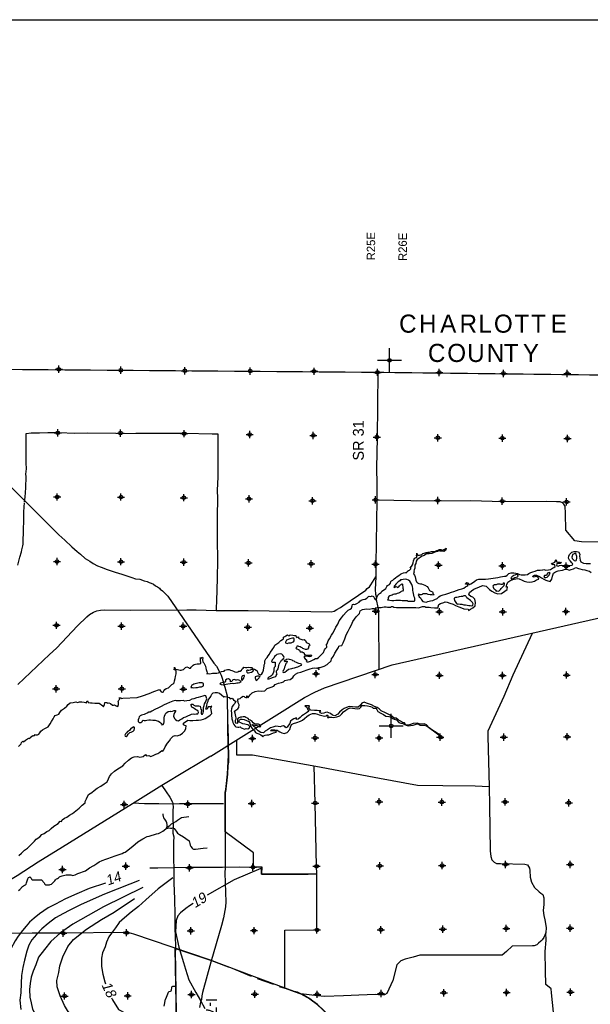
# Model space of a CAD drawing. Extents: x 97655 to 435575, y 690285 to 915232.
# Tile 13 of 15: x 221757 to 269108, y 833602 to 915232. Entities that reach past the tile are written whole.
import ezdxf

# ---------------------------------------------------------------- set-up
doc = ezdxf.new("R2010")
doc.units = 0
doc.header["$LTSCALE"] = 2000
doc.header["$PDMODE"] = 34
doc.header["$PDSIZE"] = 300
doc.linetypes.add('PHANTOM', pattern=[0])
doc.layers.get('0').update_dxf_attribs({"linetype": 'CONTINUOUS'})
for name, color, linetype in [('52', 2, 'CONTINUOUS'), ('BORDER', 1, 'CONTINUOUS'), ('COUNTY', 15, 'PHANTOM'), ('GWCONTOURS', 11, 'CONTINUOUS'), ('MAJROADS', 9, 'CONTINUOUS'), ('SEC', 2, 'CONTINUOUS'), ('TEXT', 7, 'CONTINUOUS'), ('TSHIPS', 7, 'CONTINUOUS'), ('WATER', 4, 'CONTINUOUS')]:
    doc.layers.add(name, color=color, linetype=linetype)

# ---------------------------------------------------------------- blocks, each defined once
blk = doc.blocks.new('TICK')
at = {"color": 0}
for points in [[(500, 0), (500, 1000)], [(0, 500), (1000, 500)]]:
    blk.add_lwpolyline(points, dxfattribs=at)
blk.add_point((500, 500), dxfattribs=at)

msp = doc.modelspace()

# ---------------------------------------------------------------- linework, layer by layer
at = {"layer": 'BORDER', "color": 0}
msp.add_lwpolyline([(97655, 693472), (97655, 915232), (435575, 915232), (435575, 693472)], close=True, dxfattribs=at)
at = {"layer": 'COUNTY', "color": 0, "const_width": 100}
msp.add_lwpolyline([(314963, 885817), (283179, 885614), (251444, 885994), (219364, 886246), (187921, 886536), (155783, 886931)], dxfattribs=at)
at = {"layer": 'GWCONTOURS', "color": 0}
for points in [[(243771, 834949), (243771, 839747), (246425, 839765), (246406, 844433), (245702, 844397), (241830, 844383), (241830, 844969), (241160, 844969), (241160, 846169), (238819, 847897), (238820, 848332, -0.007155), (238820, 848451), (238822, 850192, -0.033244), (238820, 850469), (238815, 851183), (238865, 851419), (238993, 852671, 0.006632), (238993, 852674), (239072, 854269, 0.017345), (239072, 854276), (239054, 855186, -0.001944), (239054, 855186), (239038, 856459, -0.002522), (239038, 856460), (239035, 857927)], [(233759, 833459), (233868, 834026, -0.046789), (233873, 834044), (234096, 834607, -0.250061), (234168, 834668), (234267, 834689, 0.318246), (234345, 834774), (234372, 834989, -0.130421), (234392, 835037), (234418, 835073, -0.236544), (234499, 835113), (234696, 835112)], [(243296, 835078), (243766, 834950, -0.02324), (243775, 834947), (244523, 834667, 0.005025), (244525, 834667), (245075, 834473, -0.044147), (245091, 834466), (245823, 834052, -0.032241), (245833, 834045), (246457, 833577, -0.026482), (246465, 833571), (248107, 832043, -0.00484), (248108, 832042), (258370, 822115, -0.019398), (258376, 822110), (258801, 821630, 0.096374), (258831, 821606), (266977, 817550, -0.003522), (266979, 817549), (267069, 817502, 0.005293)]]:
    msp.add_lwpolyline(points, format="xyb", dxfattribs=at)
for points in [[(221660, 843039), (221763, 843130), (221996, 843363), (222146, 843466), (222241, 843520), (222288, 843571), (222337, 843661), (222359, 843748), (222421, 844012), (222453, 844070), (222502, 844112), (222560, 844154), (222613, 844166), (222669, 844127), (222702, 844063), (222750, 843987), (222781, 843923), (223566, 843909), (223798, 843680), (223826, 843618), (223835, 843555), (223926, 843519), (224116, 843518), (224229, 843511), (224300, 843541), (224388, 843565), (224579, 843747), (224679, 843836), (224730, 843928), (224824, 844002), (224901, 844028), (224982, 844094), (225056, 844163), (225122, 844196), (225200, 844233), (225287, 844248), (225617, 844335), (225774, 844337), (225997, 844326), (226073, 844309), (226133, 844287), (226254, 844310), (226359, 844331), (226590, 844451), (227214, 844671), (227561, 844910), (227909, 845103), (228154, 845268), (228350, 845409), (228596, 845515), (228913, 845628), (229066, 845692), (229672, 845917), (230250, 846112), (230387, 846175), (230511, 846226), (230609, 846302), (231151, 846701), (231559, 847061), (231708, 847159), (231836, 847236), (231987, 847321), (232333, 847503), (232494, 847542), (233119, 847725), (233264, 847767), (233445, 847842), (233626, 847970), (233875, 848138), (233951, 848203), (233990, 848287), (233993, 848383), (233991, 848519), (233970, 848650), (233902, 848781), (233804, 848950), (233716, 849072), (233684, 849169), (233653, 849301), (233676, 849382)], [(234005, 848337), (234073, 848342), (234224, 848433), (234356, 848552), (234525, 848661), (234714, 848771), (234861, 848878), (235019, 848985), (235186, 849091), (235793, 849172)], [(233968, 848183), (234141, 848220), (234274, 848207), (234386, 848211), (234456, 848230), (234510, 848209), (234575, 848179), (234741, 847962), (234865, 847802), (235008, 847693), (235356, 847486), (235535, 847357), (235816, 847161), (235866, 846926), (235918, 846787), (235970, 846683), (236071, 846556), (236128, 846499), (236191, 846469), (236353, 846475), (236986, 846553), (237316, 846566)], [(241776, 844871), (239557, 843931), (237319, 842647)], [(234461, 844083), (233243, 843186), (232237, 842272), (231626, 841706), (231002, 841233), (230442, 840759), (230004, 840375), (229700, 839940), (229454, 839617), (229157, 839189), (228974, 838766), (228841, 838378), (228642, 837878), (228551, 837439), (228534, 836745), (228659, 836105), (228820, 835471), (228881, 835300)], [(228888, 843639), (227528, 843191), (226500, 842766), (225551, 842354), (224730, 841912), (224129, 841587), (223399, 841116), (222961, 840746), (222581, 840412), (222293, 840090), (221982, 839711), (221635, 839241), (221396, 838862), (221024, 838193), (220775, 837651), (220597, 837079), (220417, 836380), (220221, 835603), (220170, 835015), (220118, 834349), (220166, 833739), (220243, 833199)], [(231664, 843854), (230887, 843553), (228790, 842740), (226864, 841888), (225857, 841392), (225406, 841129), (224727, 840771), (224125, 840304), (223594, 839872), (223155, 839403), (222765, 838941), (222525, 838512), (222354, 837997), (222160, 837269), (222009, 836655), (221900, 835983), (221870, 835352), (221858, 834558), (221778, 833949), (221866, 833161)], [(231968, 843289), (228704, 841692), (226166, 840246), (225142, 839524), (224352, 838805), (223817, 838146), (223333, 837515), (223090, 836880), (222884, 836344), (222721, 835850), (222635, 835327), (222585, 834817), (222597, 834200), (222711, 833737), (222831, 833197), (223038, 832825), (223494, 832485), (224496, 831613), (226566, 830087)], [(230047, 830597), (229286, 830877), (228172, 831333), (226935, 832116), (226205, 832623), (225813, 832955), (225487, 833492), (225116, 834312), (224872, 835053), (224851, 835578), (225017, 836250), (225095, 836802), (225333, 837543), (225750, 838402), (226233, 838976), (227316, 839840), (228547, 840637), (229606, 841246), (231295, 842370)], [(236152, 841952), (235846, 841766), (235531, 841543), (235100, 841195), (234869, 840936), (234743, 840548), (234715, 840087), (234694, 839605), (234953, 838347), (235360, 837072), (235515, 836523), (235785, 835619), (236387, 834582), (236768, 833910), (237127, 833253)], [(234829, 829064), (234671, 838243)], [(234679, 838235), (236095, 837768), (237669, 837233), (239063, 836700)], [(239577, 836502), (240962, 835948)], [(241476, 835750), (242821, 835276)], [(229385, 834133), (229465, 833980), (229971, 833179), (230583, 832851), (231443, 832448), (232275, 832146), (233453, 831746), (234655, 831487)]]:
    msp.add_lwpolyline(points, dxfattribs=at)
at = {"layer": 'MAJROADS', "color": 0}
for points in [[(251483, 885978), (251426, 880574), (251374, 878070), (251389, 876729), (251387, 875388), (251314, 870093), (251306, 869037), (251257, 867990), (251296, 867596), (251361, 867311), (251343, 867152), (251463, 866489), (251529, 866229), (251536, 866086), (251543, 865860), (251551, 861386)], [(222152, 875237), (222218, 875658), (222274, 876420), (222298, 877350), (222257, 877552), (222311, 877987), (222290, 878490), (222297, 879462), (222303, 880317), (222308, 880937), (222710, 880967), (223406, 880970), (224084, 880999), (225073, 881008), (226296, 880958), (227377, 880975), (229740, 880940), (230193, 880937), (231408, 880953), (232598, 880953), (233436, 880955), (234458, 880956), (235480, 880948), (237743, 880907), (238203, 880886), (238197, 879981), (238193, 877292), (238144, 876236), (238172, 875532), (238136, 874058), (238158, 872524), (238148, 872281), (238159, 870287), (238133, 869063), (238115, 867832), (238094, 867187), (238071, 866307)], [(219554, 877927), (221817, 875698), (222274, 875267), (225019, 872532), (225491, 872077), (226083, 871525), (226521, 871152), (226801, 870917), (227198, 870565), (227566, 870329), (227858, 870152), (228211, 869949), (228517, 869846), (229028, 869663), (229694, 869437), (230225, 869255), (230560, 869140), (231061, 868991), (231381, 868878), (231722, 868842), (232094, 868724), (232334, 868644), (232516, 868584), (232680, 868509), (232873, 868427), (233031, 868309), (233205, 868205), (233358, 868109), (233423, 868013), (233617, 867884), (233733, 867758), (233875, 867601), (234039, 867444), (237881, 861895), (238086, 861630), (238330, 861177), (238481, 860897), (238547, 860652), (238677, 860246), (238783, 859893), (238975, 859166), (238973, 858957), (239010, 857164), (239038, 856460), (239058, 855672), (239054, 855169), (239072, 854272), (239076, 853686), (239041, 853393), (238993, 852673), (238839, 851217), (238815, 851183), (238817, 850874), (238818, 850788), (238819, 850632), (238821, 850388), (238822, 850248), (238816, 844955), (238779, 844466), (238815, 843692), (238836, 842868), (238857, 842095), (238834, 841671), (238726, 841069), (238667, 840770), (238497, 840128), (237633, 837105), (236917, 834578), (236872, 834299), (236839, 833989), (236769, 833780), (236687, 833337)], [(221607, 869998), (221771, 870667), (221900, 871119), (221935, 871278), (222021, 871621), (222047, 871746), (222049, 871964), (222072, 872819), (222096, 873816), (222108, 874385), (222137, 874863), (222156, 875156)], [(270609, 871916), (268380, 871941), (267836, 872021), (267072, 872923), (267041, 874298), (267012, 874909), (266921, 875061), (266804, 875171), (266595, 875256), (266310, 875258), (265439, 875290), (261861, 875267), (259189, 875345), (256499, 875324), (254228, 875349), (251387, 875388)], [(221617, 860129), (224233, 862615), (224815, 863130), (226555, 864977), (227332, 865725), (227551, 865917), (227888, 866107), (228165, 866230), (228459, 866278), (228828, 866309), (230956, 866268), (235626, 866297), (236411, 866303), (238070, 866257), (240718, 866254), (245921, 866165), (247605, 866152), (247840, 866184), (248076, 866333), (248371, 866507), (248564, 866631), (250476, 867932), (250603, 868065), (250780, 868207), (250890, 868365), (251306, 869037)], [(237622, 854183), (245386, 859049), (246253, 859494), (247053, 859839), (252666, 861744), (272291, 866201)], [(264269, 864348), (262683, 860890), (261932, 859119), (260612, 856247), (260600, 855803), (260703, 851654), (260741, 850045), (260797, 846325), (260844, 845855), (260934, 845578), (261009, 845502), (261117, 845375), (261326, 845282), (261661, 845279), (263663, 845214), (263897, 845170), (264054, 844892), (264078, 844683), (264107, 844138), (264221, 843726), (264486, 843280), (264852, 842934), (264994, 842816), (265161, 842714), (265242, 842437), (265241, 842202), (265246, 841867), (265209, 841381), (265256, 840970), (265321, 840610), (265450, 839963), (265413, 839536), (265259, 839144), (265116, 838952), (265006, 838836), (264820, 838678), (264668, 838545), (264450, 838454), (264324, 838455), (262631, 838409), (262159, 837994), (261796, 837678), (256928, 837681), (254959, 837688), (254421, 837524), (253733, 837345), (253397, 837197), (253051, 836881), (252714, 835576), (252228, 834499), (252018, 834400), (251783, 834352), (251289, 834406), (249898, 834357), (248632, 834308), (247057, 834253), (246479, 834299), (245084, 834470)], [(239736, 855507), (239750, 854292), (241065, 854274), (246321, 853355), (251625, 852360), (254763, 851766), (256858, 851734), (259564, 851722), (260703, 851654)], [(237622, 854183), (235585, 852966), (233565, 851733), (231116, 850226), (225316, 846641), (223287, 845391), (221561, 844264), (220072, 843395), (217041, 841524), (216326, 841043), (215770, 840754), (215451, 840564), (214869, 840166), (214735, 840100)], [(232550, 844913), (232558, 844913), (233229, 844924), (234553, 844940), (235885, 844972), (238583, 844969), (240033, 845000), (241114, 844984), (241860, 845012), (241830, 844383), (243163, 844382), (243758, 844386), (245702, 844397), (246406, 844433), (246395, 845043), (246281, 850289), (246188, 853378)], [(233565, 851733), (233912, 851229), (234219, 850783), (234450, 850362), (234458, 850253), (234480, 849918), (234471, 849734), (234473, 848896), (234486, 848460), (234473, 847781), (234538, 847479), (234518, 847085), (234524, 846784), (234524, 845543), (234553, 844948), (234543, 843675), (234600, 842325), (234641, 841051), (234632, 840959), (234631, 839710), (234654, 839392), (234679, 838235), (234668, 837867), (234684, 836593), (234710, 834447), (234765, 831690)], [(231165, 850293), (232103, 850254), (232489, 850251), (233293, 850245), (234458, 850236), (235028, 850257), (235773, 850252), (236804, 850244), (238254, 850259), (238681, 850239)], [(245084, 834470), (244800, 834598), (244524, 834667), (241248, 835881), (237513, 837291), (231228, 839408), (230651, 839571), (230341, 839565), (225405, 839493), (222791, 839495), (220177, 839481), (218911, 839441), (218911, 839441), (217219, 839445), (216196, 839402), (215258, 839401), (214839, 839395)], [(266978, 817549), (267008, 818736), (267080, 820578), (266993, 821233), (266813, 824024), (266359, 829332), (266295, 830559), (265887, 834564), (265864, 834891), (265414, 835238), (265389, 836378), (265368, 837970), (265442, 838916), (265413, 839536)], [(248132, 832009), (246476, 833588), (246093, 833868), (245843, 834062), (245843, 834062), (245167, 834453)]]:
    msp.add_lwpolyline(points, dxfattribs=at)
at = {"layer": 'SEC', "color": 0}
for p in [(225001, 886249), (230152, 886170), (235454, 886124), (240890, 886102), (246184, 886082), (251444, 885994), (256579, 885991), (261897, 885903), (267199, 885907), (224922, 880980), (230132, 880960), (235409, 880914), (240845, 880834), (246121, 880763), (251398, 880625), (256457, 880572), (261809, 880543), (267212, 880513), (224876, 875662), (230161, 875658), (235371, 875604), (240790, 875515), (246058, 875352), (251294, 875424), (256445, 875370), (261805, 875307), (267141, 875253), (224855, 870309), (230165, 870297), (235367, 870251), (240744, 870197), (245946, 870118), (251281, 870088), (256508, 870018), (261809, 869947), (267111, 869917), (251302, 866189), (256589, 866152), (261842, 866140), (267087, 866162), (224817, 865024), (230203, 864961), (235329, 864949), (240690, 864861), (245841, 864799), (246348, 861013), (251266, 860944), (267143, 860900), (256586, 860874), (261830, 860862), (224780, 859764), (230225, 859759), (235334, 859739), (241065, 855637), (246285, 855685), (251589, 855681), (256658, 855746), (261928, 855751), (267190, 855789), (246281, 850289), (251586, 850402), (256788, 850366), (262033, 850379), (267320, 850309), (230437, 850174), (235707, 850204), (241019, 850250), (225305, 844772), (230568, 845045), (235855, 844924), (241116, 844963), (246395, 845043), (251649, 845082), (256810, 845104), (262081, 845201), (267443, 845197), (235952, 839696), (241205, 839709), (246425, 839765), (251729, 839786), (256874, 839825), (262136, 839897), (267439, 839910), (225377, 839493), (230631, 839540), (225483, 834290), (230720, 834303), (236024, 834408), (241277, 834439), (246438, 834427), (251742, 834499), (256954, 834563), (262166, 834585), (267461, 834615)]:
    msp.add_point(p, dxfattribs=at)
at = {"layer": 'WATER', "color": 0}
for points in [[(233364, 859703), (233414, 859611), (233488, 859518), (233597, 859467), (233664, 859492), (233732, 859600), (233816, 859700), (233926, 859791), (234093, 859841), (234237, 859974), (234372, 860107), (234481, 860181), (234590, 860264), (234616, 860423), (234668, 860624), (234694, 860791), (234737, 860992), (234755, 861126), (234739, 861235), (234714, 861310), (234664, 861327), (234572, 861336), (234573, 861420), (234631, 861420), (234607, 861470), (234599, 861546), (234698, 861386), (234840, 861360), (234966, 861334), (235066, 861308), (235150, 861307), (235251, 861324), (235360, 861373), (235452, 861473), (235528, 861539), (235637, 861572), (235763, 861538), (235821, 861462), (235921, 861470), (235981, 861553), (236073, 861628), (236149, 861711), (236233, 861778), (236334, 861810), (236493, 861826), (236602, 861825), (236669, 861842), (236786, 861849), (236787, 861933), (236771, 862076), (236764, 862176), (236764, 862260), (236756, 862352), (236823, 862276), (236932, 862376), (236957, 862309), (236931, 862192), (236955, 862007), (237030, 861915), (237104, 861797), (237179, 861637), (237203, 861478), (237244, 861352), (237276, 861193), (237309, 861084), (237292, 860992), (237409, 861033), (237501, 860990), (237644, 861015), (237753, 861064), (237937, 861046), (238121, 861053), (238255, 861086), (238365, 861152), (238499, 861185), (238675, 861209), (238734, 861234), (238776, 861309), (238893, 861333), (238994, 861349), (239086, 861348), (239145, 861373), (239253, 861314), (239362, 861271), (239504, 861220), (239612, 861161), (239755, 861143), (239855, 861176), (239939, 861226), (240065, 861233), (240158, 861291), (240226, 861425), (240293, 861483), (240369, 861541), (240494, 861532), (240620, 861539), (240771, 861547), (240913, 861537), (241038, 861528), (241096, 861427), (241230, 861376), (241372, 861317), (241464, 861241), (241497, 861148), (241538, 861039), (241613, 860963), (241729, 860904), (241847, 860995), (241932, 861145), (241992, 861313), (242018, 861497), (242036, 861622), (242036, 861748), (242087, 861865), (242096, 861940), (242089, 862082), (242182, 862232), (242292, 862357), (242368, 862482), (242478, 862641), (242554, 862774), (242664, 862916), (242765, 863066), (242833, 863183), (242935, 863366), (243095, 863483), (243271, 863599), (243440, 863757), (243574, 863839), (243642, 863914), (243651, 864032), (243760, 864098), (243853, 864156), (243971, 864222), (244037, 864171), (244129, 864154), (244213, 864220), (244414, 864219), (244556, 864185), (244665, 864167), (244690, 864058), (244748, 863999), (244823, 864032), (244899, 864057), (244898, 863956), (245015, 863905), (245074, 863880), (245166, 863846), (245241, 863812), (245375, 863853), (245467, 863768), (245533, 863626), (245599, 863566), (245666, 863533), (245775, 863498), (245824, 863389), (245807, 863314), (245723, 863256), (245714, 863147), (245646, 863047), (245554, 863006), (245462, 863023), (245328, 863066), (245253, 863100), (245186, 863150), (245119, 863184), (245019, 863227), (244910, 863261), (244861, 863303), (244768, 863287), (244726, 863195), (244675, 863137), (244767, 863086), (244884, 863018), (244984, 862951), (245008, 862884), (245025, 862817), (245184, 862816), (245292, 862756), (245334, 862764), (245351, 862697), (245400, 862605), (245475, 862579), (245551, 862553), (245693, 862544), (245802, 862560), (245869, 862560), (245919, 862568), (245978, 862526), (245935, 862450), (245826, 862409), (245659, 862436), (245567, 862453), (245449, 862445), (245382, 862454), (245357, 862429), (245365, 862345), (245415, 862261), (245473, 862202), (245531, 862177), (245581, 862126), (245548, 862085), (245522, 862034), (245614, 861992), (245731, 862000), (245891, 862040), (246050, 862123), (246168, 862198), (246302, 862272), (246436, 862280), (246554, 862363), (246664, 862471), (246832, 862629), (246959, 862779), (247052, 862979), (247137, 863096), (247247, 863221), (247215, 863455), (247265, 863497), (247351, 863731), (247452, 863914), (247638, 864198), (247732, 864381), (247892, 864632), (247978, 864866), (248164, 865124), (248274, 865399), (248452, 865641), (248629, 865866), (248840, 866116), (249025, 866265), (249185, 866357), (249286, 866440), (249346, 866640), (249372, 866741), (249464, 866782), (249581, 866756), (249741, 866830), (249918, 866955), (249977, 867013), (250086, 867121), (250254, 867153), (250413, 867177), (250573, 867269), (250657, 867360), (250699, 867418), (250767, 867426), (250900, 867417), (251018, 867458), (251127, 867424), (251209, 867256), (251242, 867164), (251317, 867121), (251377, 867230), (251402, 867338), (251471, 867514), (251622, 867647), (251757, 867755), (251816, 867863), (251959, 867938), (252127, 868079), (252221, 868237), (252288, 868337), (252431, 868404), (252516, 868512), (252550, 868646), (252617, 868704), (252710, 868770), (252819, 868878), (252937, 868953), (253072, 869069), (253215, 869152), (253350, 869268), (253467, 869309), (253593, 869367), (253736, 869400), (253836, 869382), (253929, 869474), (253937, 869516), (254021, 869557), (254114, 869598), (254207, 869698), (254207, 869790), (254149, 869858), (254275, 869899), (254343, 870024), (254403, 870199), (254445, 870358), (254488, 870509), (254531, 870584), (254615, 870617), (254674, 870658), (254733, 870716), (254674, 870800), (254700, 870918), (254709, 871010), (254742, 870875), (254809, 870825), (254926, 870849), (255035, 870873), (255119, 870906), (255203, 870964), (255329, 871006), (255488, 871055), (255614, 871079), (255765, 871095), (255924, 871136), (256109, 871151), (256251, 871167), (256377, 871225), (256478, 871249), (256570, 871299), (256713, 871298), (256863, 871263), (256964, 871296), (257040, 871338), (257157, 871429), (257089, 871228), (256955, 871146), (256804, 871180), (256662, 871181), (256570, 871190), (256435, 871141), (256293, 871108), (256158, 871059), (255949, 870985), (255731, 870944), (255521, 870937), (255319, 870821), (255143, 870764), (255009, 870664), (254874, 870573), (254739, 870473), (254663, 870332), (254620, 870156), (254535, 870014), (254543, 869872), (254534, 869755), (254482, 869613), (254465, 869521), (254515, 869453), (254456, 869395), (254438, 869286), (254530, 869185), (254579, 869051), (254603, 868917), (254628, 868774), (254685, 868631), (254768, 868547), (254869, 868488), (255011, 868453), (255094, 868461), (255379, 868359), (255562, 868240), (255662, 868131), (255720, 868013), (255761, 867921), (255878, 867845), (256011, 867802), (256053, 867735), (256044, 867668), (256085, 867617), (256135, 867575), (256102, 867517), (255951, 867551), (255809, 867544), (255666, 867578), (255533, 867621), (255374, 867639), (255223, 867623), (255147, 867590), (255072, 867549), (254996, 867549), (254921, 867566), (254879, 867609), (254821, 867567), (254912, 867391), (255020, 867298), (255111, 867130), (255202, 867003), (255344, 866969), (255486, 866951), (255638, 867001), (255839, 867049), (256032, 867082), (256216, 867156), (256401, 867247), (256536, 867388), (256662, 867471), (256897, 867562), (257124, 867610), (257359, 867701), (257577, 867758), (257770, 867832), (258005, 867906), (258232, 867980), (258433, 868037), (258601, 868112), (258752, 868203), (258870, 868269), (258937, 868335), (258930, 868428), (258838, 868428), (258737, 868446), (258771, 868512), (258872, 868562), (258981, 868553), (258988, 868452), (259013, 868410), (259089, 868410), (259198, 868459), (259332, 868551), (259526, 868692), (259661, 868800), (259845, 868840), (260138, 868855), (260406, 868853), (260649, 868885), (261060, 868924), (261429, 868989), (261655, 869038), (261823, 869062), (261982, 869094), (262100, 869110), (262201, 869168), (262352, 869309), (262545, 869367), (262771, 869365), (262939, 869339), (263072, 869305), (263231, 869228), (263365, 869202), (263557, 869218), (263700, 869217), (263884, 869249), (264019, 869315), (264178, 869389), (264346, 869455), (264539, 869513), (264732, 869587), (264942, 869602), (265160, 869634), (265244, 869659), (265419, 869607), (265629, 869623), (265805, 869663), (265956, 869771), (266091, 869829), (266192, 869904), (266159, 870038), (266092, 870055), (266000, 870047), (265900, 870107), (265917, 870182), (266051, 870198), (266169, 870264), (266228, 870331), (266212, 870423), (266279, 870456), (266303, 870347), (266303, 870288), (266378, 870246), (266487, 870245), (266604, 870261), (266704, 870219), (266604, 870161), (266461, 870145), (266394, 870154), (266319, 870129), (266310, 870029), (266326, 869945), (266451, 869935), (266561, 869985), (266712, 870017), (267021, 869990), (267172, 869964), (267297, 869972), (267448, 869987), (267608, 870020), (267658, 870120), (267567, 870204), (267459, 870331), (267384, 870423), (267310, 870583), (267319, 870759), (267387, 870901), (267463, 870976), (267573, 871092), (267757, 871141), (267958, 871148), (268126, 871105), (268225, 870920), (268224, 870744), (268239, 870577), (268263, 870418), (268329, 870275), (268538, 870181), (268764, 870146), (268890, 870137), (269132, 870135)], [(221689, 845936), (221917, 846144), (222169, 846368), (222413, 846551), (222665, 846801), (222977, 847118), (223112, 847301), (223431, 847484), (223608, 847667), (223801, 847766), (224003, 847933), (224213, 848007), (224365, 848190), (224592, 848365), (224961, 848580), (225130, 848772), (225239, 848771), (225273, 848897), (225475, 849030), (225676, 849112), (225903, 849270), (226147, 849419), (226407, 849636), (226702, 849869), (226946, 850110), (227198, 850301), (227199, 850427), (227292, 850636), (227478, 850986), (227747, 851169), (227941, 851335), (228193, 851510), (228487, 851676), (228773, 851875), (229008, 852058), (229127, 852300), (229220, 852484), (229364, 852717), (229616, 852934), (229910, 853116), (230305, 853374), (230524, 853590), (230777, 853848), (231029, 854031), (231255, 854122), (231532, 854154), (231716, 854078), (231992, 854135), (232203, 854326), (232286, 854209), (232462, 854233), (232654, 854139), (232889, 854264), (233057, 854338), (233216, 854404), (233401, 854495), (233553, 854637), (233636, 854595), (233720, 854711), (233830, 854937), (234025, 855254), (234177, 855454), (234287, 855646), (234489, 855829), (234673, 855895), (234815, 855861), (235067, 855943), (235277, 856076), (235462, 856267), (235547, 856476), (235573, 856677), (235465, 856720), (235348, 856762), (235357, 856904), (235702, 857154), (235877, 857136), (236129, 857118), (236413, 857158), (236598, 857157), (236816, 857189), (237008, 857230), (237151, 857296), (237361, 857438), (237563, 857570), (237706, 857704), (237657, 858005), (237608, 858156), (237693, 858315), (237617, 858274), (237408, 858275), (237315, 858074), (237197, 858075), (237274, 858351), (237326, 858568), (237410, 858727), (237386, 858827), (237478, 858936), (237613, 859111), (237639, 859195), (237698, 859320), (237824, 859428), (237992, 859452), (238151, 859460), (238327, 859400), (238518, 859257), (238685, 859105), (238794, 859121), (238953, 859103), (239145, 859035), (239237, 858934), (239396, 858975), (239504, 858858), (239621, 858756), (239705, 858723), (239603, 858547), (239502, 858431), (239392, 858289), (239324, 858088), (239307, 857921), (239322, 857745), (239338, 857577), (239362, 857276), (239411, 857116), (239456, 856964), (239522, 856797), (239622, 856696), (239689, 856604), (239847, 856577), (239931, 856577), (240040, 856593), (240149, 856533), (240224, 856491), (240349, 856440), (240424, 856414), (240559, 856455), (240701, 856454), (240835, 856529), (240845, 856638), (240786, 856713), (240686, 856764), (240553, 856799), (240427, 856841), (240268, 856868), (240110, 856927), (239984, 857004), (239968, 857104), (240011, 857171), (240078, 857237), (240229, 857245), (240388, 857227), (240588, 857125), (240772, 857057), (240863, 856914), (240912, 856754), (240978, 856570), (241036, 856460), (241144, 856376), (241252, 856266), (241335, 856132), (241444, 856072), (241598, 856022), (241757, 855948), (241874, 855863), (241924, 855771), (241991, 855871), (242126, 855912), (242276, 855937), (242436, 855944), (242629, 856035), (242822, 856109), (243031, 856167), (243065, 856225), (242931, 856260), (242739, 856277), (242563, 856278), (242656, 856362), (242748, 856369), (242932, 856368), (243116, 856317), (243199, 856266), (243358, 856199), (243517, 856122), (243701, 856063), (243952, 856137), (244163, 856378), (244231, 856579), (244308, 856788), (244474, 856891), (244476, 856879), (244744, 856970), (245046, 857068), (245222, 857160), (245399, 857293), (245576, 857459), (245769, 857600), (246063, 857716), (246289, 857715), (246473, 857655), (246615, 857604), (246841, 857544), (247050, 857501), (247217, 857509), (247251, 857600), (247326, 857533), (247309, 857374), (247409, 857374), (247435, 857465), (247476, 857415), (247652, 857397), (247819, 857388), (248088, 857445), (248322, 857511), (248491, 857686), (248626, 857852), (248811, 857977), (248987, 858093), (249172, 858176), (249364, 858141), (249557, 858115), (249774, 858089), (249942, 858138), (250068, 858246), (250161, 858371), (250395, 858370), (250613, 858335), (250856, 858292), (251014, 858233), (251089, 858157), (251307, 858156), (251382, 858055), (251481, 857878), (251715, 857743), (251940, 857625), (252149, 857498), (252400, 857463), (252592, 857395), (252701, 857294), (252826, 857251), (253035, 857183), (253226, 856973), (253385, 856897), (253569, 856870), (253711, 856803), (253836, 856735), (253987, 856684), (254179, 856708), (254414, 856757), (254666, 856831), (254833, 856847), (255000, 856754), (255143, 856736), (255327, 856752), (255528, 856700), (255669, 856566), (255903, 856422), (256194, 856178), (256420, 856034), (256653, 855865), (256895, 855680), (256779, 855831), (256603, 855941), (256328, 856127), (255961, 856355), (255744, 856532), (255528, 856759), (255327, 856852), (254992, 856829), (254750, 856922), (254398, 856891), (254188, 856800), (253987, 856742), (253803, 856744), (253695, 856945), (253519, 856971), (253361, 857089), (253177, 857199), (253011, 857317), (252826, 857327), (252643, 857487), (252401, 857631), (252117, 857758), (251758, 857927), (251575, 858104), (251416, 858214), (251207, 858290), (250957, 858442), (250698, 858502), (250547, 858579), (250347, 858647), (250162, 858556), (250036, 858389), (249850, 858239), (249616, 858232), (249382, 858259), (249089, 858302), (248871, 858211), (248694, 858128), (248518, 858004), (248307, 857812), (248164, 857646), (247921, 857513), (247703, 857581), (247536, 857699), (247286, 857818), (247143, 857794), (246992, 857728), (246842, 857720), (246691, 857754), (246666, 857838), (246742, 857930), (246583, 857939), (246433, 857957), (246223, 857958), (245880, 857977), (245739, 858170), (245807, 858354), (245430, 858356), (245588, 858238), (245679, 858011), (245746, 857902), (245561, 857777), (245317, 857603), (245166, 857520), (245023, 857387), (244871, 857254), (244729, 857213), (244729, 857347), (244520, 857272), (244360, 857173), (244217, 857073), (244166, 856881), (244073, 856747), (243946, 856580), (243829, 856531), (243779, 856607), (243662, 856699), (243503, 856675), (243369, 856609), (243210, 856635), (243026, 856653), (242766, 856587), (242581, 856521), (242329, 856363), (242119, 856256), (241984, 856097), (241767, 856149), (241541, 856276), (241383, 856436), (241292, 856578), (241200, 856629), (241084, 856739), (241050, 856789), (241172, 856778), (241239, 856744), (241348, 856735), (241423, 856726), (241515, 856700), (241557, 856666), (241648, 856615), (241758, 856640), (241724, 856699), (241675, 856774), (241566, 856817), (241432, 856818), (241348, 856835), (241248, 856853), (241140, 856937), (241057, 857055), (240965, 857106), (240873, 857148), (240798, 857191), (240723, 857292), (240648, 857334), (240531, 857377), (240431, 857444), (240364, 857445), (240289, 857445), (240197, 857421), (240088, 857405), (239894, 857323), (239827, 857231), (239843, 857139), (239834, 857038), (239834, 856988), (239825, 856921), (239766, 856879), (239682, 856914), (239658, 856989), (239658, 857064), (239676, 857165), (239718, 857265), (239719, 857357), (239686, 857450), (239665, 857592), (239640, 857735), (239591, 857911), (239692, 857994), (239869, 858102), (239945, 858219), (239971, 858428), (239896, 858604), (239856, 858839), (239923, 858931), (240041, 858955), (240167, 859055), (240310, 859138), (240385, 859121), (240452, 859078), (240577, 859011), (240595, 859170), (240645, 859178), (240677, 859002), (240804, 859160), (240888, 859269), (241057, 859418), (241292, 859543), (241552, 859591), (241819, 859573), (242087, 859597), (242298, 859772), (242625, 859904), (242843, 859978), (242970, 860111), (243247, 860235), (243490, 860292), (243649, 860342), (243750, 860450), (244002, 860507), (244194, 860523), (244413, 860706), (244514, 860831), (244657, 860981), (244834, 861089), (245077, 861138), (245320, 861229), (245622, 861336), (245874, 861426), (246059, 861476), (246251, 861500), (246368, 861457), (246435, 861499), (246610, 861322), (246553, 861515), (246704, 861539), (247022, 861629), (247283, 861779), (247603, 862087), (247629, 862254), (247806, 862454), (247908, 862721), (248102, 863030), (248212, 863180), (248237, 863289), (248330, 863322), (248480, 863346), (248607, 863580), (248726, 863914), (248845, 864223), (249023, 864549), (249150, 864825), (249286, 865075), (249404, 865326), (249531, 865534), (249683, 865726), (249961, 866009), (250012, 866218), (250205, 866334), (250532, 866400), (250758, 866373), (251001, 866405), (251152, 866421), (251227, 866337), (251311, 866454), (251462, 866512), (251596, 866511), (251764, 866510), (251873, 866526), (252015, 866567), (252174, 866566), (252291, 866540), (252551, 866522), (252618, 866581), (252719, 866580), (252810, 866529), (253020, 866511), (253237, 866510), (253430, 866509), (253648, 866508), (253949, 866506), (254351, 866487), (254636, 866502), (254862, 866476), (255029, 866517), (255172, 866583), (255381, 866582), (255473, 866514), (255733, 866538), (255883, 866487), (256185, 866485), (256444, 866484), (256495, 866559), (256538, 866743), (256672, 866826), (256966, 866916), (257058, 866966), (257234, 866940), (257451, 866872), (257719, 866778), (257919, 866660), (258195, 866550), (258412, 866465), (258621, 866388), (258964, 866369), (259005, 866260), (259165, 866352), (259358, 866468), (259543, 866651), (259587, 866910), (259530, 867187), (259355, 867347), (259188, 867423), (259021, 867558), (259072, 867750), (259257, 867883), (259451, 868033), (259644, 868116), (259870, 868198), (260172, 868322), (260323, 868296), (260473, 868279), (260607, 868127), (260748, 867984), (260932, 867841), (261174, 867722), (261441, 867628), (261743, 867660), (262003, 867860), (262214, 868001), (262240, 868202), (262122, 868177), (262174, 868395), (262267, 868595), (262427, 868712), (262687, 868827), (263031, 868901), (263215, 868883), (263440, 868765), (263607, 868680), (263833, 868637), (264042, 868611), (264277, 868634), (264487, 868675), (264655, 868791), (264831, 868841), (264773, 868992), (264656, 869068), (264522, 869043), (264371, 869002), (264347, 869103), (264489, 869186), (264640, 869185), (264891, 869066), (265058, 868957), (265250, 868855), (265425, 868770), (265592, 868702), (265784, 868668), (265903, 868860), (265979, 869111), (266056, 869353), (266224, 869469), (266451, 869535), (266811, 869608), (267105, 869699), (267341, 869608), (267509, 869658), (267710, 869715), (267912, 869814), (268121, 869746), (268246, 869703), (268430, 869644), (268639, 869617), (268832, 869574), (269032, 869506), (269166, 869413)], [(230328, 858978), (231499, 859039), (231961, 859165), (232506, 859375), (232884, 859542), (233364, 859703)], [(221667, 854982), (221786, 855123), (221870, 855190), (221896, 855307), (222014, 855407), (222064, 855373), (222249, 855489), (222400, 855613), (222476, 855663), (222601, 855646), (222627, 855712), (222728, 855812), (222837, 855879), (222929, 855861), (222997, 855886), (223031, 855969), (223097, 855944), (223223, 855951), (223357, 855992), (223425, 856101), (223510, 856243), (223653, 856351), (223846, 856458), (224115, 856607), (224293, 856857), (224403, 857041), (224538, 857257), (224623, 857441), (224716, 857549), (224875, 857607), (225010, 857665), (225094, 857806), (225230, 857990), (225482, 858156), (225667, 858314), (225777, 858455), (225945, 858596), (226197, 858628), (226423, 858669), (226565, 858626), (226716, 858683), (226917, 858682), (227101, 858647), (227227, 858613), (227268, 858588), (227310, 858596), (227336, 858713), (227395, 858771), (227436, 858612), (227637, 858594), (227771, 858584), (227980, 858566), (228148, 858582), (228357, 858564), (228657, 858361), (228723, 858260), (228808, 858444), (228818, 858611), (228893, 858627), (229011, 858618), (229035, 858559), (229144, 858592), (229295, 858541), (229453, 858414), (229545, 858414), (229612, 858430), (229721, 858370), (229821, 858328), (229913, 858294), (229947, 858444), (229948, 858612), (229932, 858704), (229983, 858821), (230068, 858896), (230026, 858997), (230160, 859012), (230194, 858962), (230328, 858978)]]:
    msp.add_lwpolyline(points, dxfattribs=at)
for points in [[(267953, 870798), (267945, 870857), (267945, 870916), (267912, 870966), (267820, 870967), (267703, 870926), (267619, 870884), (267593, 870759), (267567, 870667), (267608, 870549), (267699, 870440), (267758, 870398), (267841, 870364), (267925, 870397), (267951, 870463), (267993, 870580), (267978, 870714)], [(265647, 869114), (265697, 869181), (265731, 869273), (265765, 869339), (265732, 869407), (265632, 869382), (265556, 869341), (265522, 869299), (265513, 869215), (265488, 869174), (265412, 869141), (265303, 869150), (265244, 869075), (265302, 868999), (265428, 868982), (265537, 869006)], [(253366, 868796), (253290, 868722), (253172, 868630), (253096, 868572), (253046, 868514), (252978, 868447), (252919, 868356), (252851, 868289), (252801, 868206), (252834, 868155), (252918, 868196), (252960, 868230), (253043, 868204), (253119, 868170), (253228, 868211), (253270, 868303), (253355, 868378), (253413, 868419), (253456, 868461), (253523, 868444), (253522, 868326), (253538, 868209), (253562, 868100), (253578, 868008), (253586, 867932), (253535, 867840), (253426, 867824), (253350, 867775), (253275, 867725), (253199, 867692), (253082, 867659), (252972, 867610), (252872, 867602), (252738, 867570), (252653, 867520), (252544, 867496), (252477, 867454), (252385, 867404), (252342, 867338), (252342, 867246), (252341, 867204), (252291, 867129), (252466, 867094), (252634, 867076), (252801, 867083), (252961, 867107), (253162, 867106), (253363, 867105), (253496, 867079), (253656, 867077), (253823, 867076), (253898, 867076), (253999, 867033), (254107, 867032), (254241, 867032), (254384, 867031), (254484, 867030), (254552, 867055), (254560, 867138), (254536, 867264), (254487, 867390), (254463, 867524), (254447, 867658), (254414, 867793), (254390, 867918), (254391, 868069), (254350, 868245), (254301, 868396), (254218, 868531), (254119, 868682), (254011, 868775), (253869, 868826), (253735, 868853), (253575, 868829), (253466, 868796)], [(261796, 868161), (261863, 868244), (261947, 868310), (261982, 868427), (261991, 868503), (261966, 868536), (261873, 868503), (261839, 868445), (261797, 868403), (261722, 868404), (261621, 868421), (261513, 868422), (261395, 868423), (261286, 868382), (261169, 868366), (261076, 868333), (261026, 868300), (261042, 868182), (261066, 868090), (261141, 868039), (261216, 867989), (261250, 867930), (261283, 867863), (261366, 867879), (261450, 867845), (261551, 867877), (261644, 867986), (261720, 868069)], [(262740, 869151), (262665, 869109), (262597, 869043), (262555, 868976), (262521, 868918), (262554, 868859), (262697, 868917), (262831, 868974), (262966, 869015), (263058, 869048), (263109, 869098), (263084, 869174), (263001, 869224), (262908, 869208), (262858, 869175)], [(258817, 867410), (258784, 867427), (258742, 867461), (258608, 867454), (258491, 867421), (258390, 867405), (258239, 867389), (258138, 867365), (258029, 867332), (257920, 867325), (257862, 867300), (257803, 867283), (257802, 867216), (257835, 867082), (257901, 866990), (257951, 866906), (257992, 866838), (258051, 866771), (258151, 866812), (258302, 866786), (258444, 866768), (258603, 866725), (258737, 866708), (258896, 866690), (259021, 866672), (259147, 866654), (259272, 866628), (259373, 866695), (259391, 866804), (259333, 866921), (259250, 866997), (259175, 867081), (259058, 867174), (258967, 867225), (258858, 867301)], [(244027, 863852), (243993, 863810), (243892, 863778), (243850, 863694), (243816, 863636), (243824, 863560), (243949, 863518), (244092, 863559), (244276, 863582), (244385, 863615), (244478, 863656), (244545, 863740), (244546, 863832), (244538, 863899), (244505, 863966), (244396, 863958), (244278, 863917), (244169, 863901)], [(242439, 860722), (242388, 860681), (242346, 860647), (242338, 860597), (242346, 860547), (242455, 860588), (242597, 860646), (242824, 860711), (243017, 860768), (243034, 860861), (243111, 861002), (243061, 861120), (243071, 861237), (243147, 861320), (243206, 861404), (243232, 861563), (243275, 861696), (243301, 861813), (243360, 861955), (243419, 862030), (243487, 862130), (243571, 862180), (243622, 862222), (243689, 862297), (243698, 862364), (243674, 862447), (243582, 862540), (243507, 862624), (243382, 862650), (243239, 862643), (243097, 862611), (243004, 862527), (242903, 862436), (242843, 862294), (242751, 862228), (242717, 862161), (242674, 862086), (242657, 862019), (242707, 861977), (242824, 861968), (242958, 861967), (242957, 861833), (242948, 861741), (242947, 861598), (242888, 861523), (242837, 861390), (242836, 861230), (242785, 861063), (242734, 860963), (242683, 860863), (242590, 860797), (242498, 860747)], [(243915, 862178), (243881, 862178), (243805, 862145), (243713, 862104), (243713, 862079), (243780, 862036), (243863, 862052), (243947, 862044), (243947, 861985), (243904, 861885), (243820, 861802), (243785, 861659), (243743, 861551), (243708, 861417), (243666, 861325), (243632, 861275), (243598, 861183), (243614, 861116), (243757, 861132), (243908, 861240), (244077, 861381), (244194, 861405), (244328, 861430), (244429, 861479), (244563, 861503), (244723, 861561), (244840, 861594), (244949, 861626), (245050, 861684), (245134, 861725), (245160, 861776), (245068, 861835), (244926, 861861), (244826, 861887), (244734, 861938), (244600, 861997), (244525, 862056), (244425, 862074), (244358, 862124), (244249, 862150), (244157, 862176), (244082, 862210)], [(241061, 861385), (240994, 861360), (240893, 861311), (240784, 861278), (240726, 861287), (240651, 861312), (240591, 861246), (240599, 861137), (240657, 861078), (240758, 861094), (240867, 861110), (240993, 861151), (241077, 861201), (241153, 861225), (241145, 861301), (241111, 861343)], [(240125, 860344), (240083, 860403), (240025, 860454), (239950, 860488), (239866, 860497), (239757, 860473), (239698, 860481), (239632, 860515), (239573, 860541), (239481, 860516), (239422, 860475), (239388, 860433), (239354, 860367), (239254, 860342), (239246, 860426), (239229, 860493), (239171, 860544), (239079, 860586), (238953, 860554), (238844, 860462), (238827, 860387), (238768, 860304), (238658, 860279), (238533, 860255), (238415, 860222), (238356, 860172), (238465, 860105), (238632, 860087), (238775, 860111), (238900, 860152), (239043, 860168), (239211, 860192), (239404, 860224), (239537, 860206), (239663, 860239), (239781, 860246), (239889, 860246), (240032, 860278), (240091, 860328)], [(240226, 860453), (240268, 860536), (240344, 860636), (240362, 860703), (240404, 860795), (240413, 860853), (240346, 860862), (240245, 860821), (240186, 860771), (240160, 860679), (240151, 860587), (240176, 860495)], [(241719, 860769), (241627, 860803), (241493, 860804), (241384, 860780), (241308, 860747), (241308, 860629), (241332, 860579), (241349, 860512), (241373, 860445), (241466, 860511), (241508, 860553), (241567, 860619), (241626, 860661), (241652, 860728)], [(236369, 859868), (236511, 859867), (236704, 859916), (236855, 859931), (236948, 859964), (237007, 860006), (237024, 860081), (237000, 860190), (236908, 860241), (236799, 860267), (236648, 860251), (236531, 860218), (236422, 860211), (236313, 860178), (236212, 860137), (236119, 860096), (236052, 860054), (235976, 859963), (235967, 859854), (236101, 859861), (236202, 859852)], [(232485, 857809), (232326, 857743), (232200, 857685), (232091, 857619), (231965, 857595), (231856, 857570), (231755, 857529), (231679, 857446), (231636, 857312), (231593, 857187), (231593, 857061), (231676, 856960), (231810, 856976), (231902, 857017), (231944, 857076), (231953, 857117), (232012, 857167), (232096, 857133), (232188, 857133), (232305, 857157), (232464, 857189), (232615, 857188), (232808, 857153), (233000, 857161), (233159, 857092), (233276, 857066), (233384, 856982), (233476, 856923), (233534, 856830), (233567, 856771), (233659, 856796), (233727, 856896), (233753, 857030), (233746, 857197), (233747, 857356), (233773, 857499), (233824, 857616), (233875, 857732), (233960, 857807), (234077, 857882), (234237, 857914), (234312, 857880), (234429, 857904), (234580, 857954), (234681, 857961), (234680, 857894), (234604, 857769), (234536, 857636), (234535, 857502), (234609, 857309), (234684, 857216), (234792, 857131), (234926, 857114), (235053, 857197), (235221, 857279), (235347, 857371), (235532, 857445), (235708, 857519), (235893, 857593), (236019, 857667), (236145, 857683), (236262, 857666), (236404, 857682), (236547, 857689), (236606, 857781), (236573, 857898), (236457, 857999), (236340, 858034), (236232, 858127), (236157, 858194), (236056, 858237), (236007, 858312), (235974, 858396), (235999, 858480), (236125, 858496), (236200, 858412), (236309, 858361), (236409, 858335), (236543, 858351), (236610, 858359), (236727, 858307), (236760, 858190), (236801, 858072), (236842, 857980), (236858, 857896), (236816, 857813), (236815, 857729), (236848, 857653), (236915, 857670), (236975, 857778), (237017, 857887), (237001, 858038), (237011, 858197), (237054, 858372), (237097, 858514), (237165, 858665), (237224, 858790), (237301, 858923), (237243, 859083), (237210, 859184), (237135, 859209), (236950, 859152), (236749, 859095), (236556, 859037), (236422, 859005), (236212, 858931), (236036, 858890), (235851, 858799), (235624, 858751), (235465, 858735), (235323, 858778), (235105, 858754), (234921, 858755), (234779, 858756), (234678, 858782), (234477, 858742), (234200, 858618), (233948, 858519), (233738, 858420), (233485, 858288), (233267, 858189), (232973, 858032), (232721, 857908), (232578, 857833)], [(231185, 856252), (231261, 856343), (231287, 856460), (231287, 856544), (231238, 856595), (231170, 856578), (231061, 856495), (230994, 856462), (230935, 856387), (230884, 856296), (230791, 856246), (230699, 856213), (230631, 856122), (230530, 856022), (230479, 855913), (230520, 855846), (230604, 855795), (230688, 855870), (230764, 855995), (230823, 856045), (230899, 856136), (231000, 856169), (231076, 856194)]]:
    msp.add_lwpolyline(points, close=True, dxfattribs=at)

# ---------------------------------------------------------------- block references
at = {"layer": 'TSHIPS', "color": 0, "xscale": 2, "yscale": 2, "zscale": 2}
for p in [(251444, 885994), (251589, 855681)]:
    msp.add_blockref('TICK', p, dxfattribs=at)

# ---------------------------------------------------------------- texts
at = {"layer": '52', "color": 0}
for s, p in [('R25E', (251254, 895281)), ('R26E', (253885, 895225))]:
    msp.add_text(s, height=700, rotation=90, dxfattribs=at).set_placement(p)
at = {"layer": 'GWCONTOURS', "color": 0, "oblique": 10}
for s, rotation, p in [('14', 19, (229058, 843437)), ('19', 31, (236287, 841548)), ('18', 295, (228524, 835222))]:
    msp.add_text(s, height=844, rotation=rotation, dxfattribs=at).set_placement(p)
at = {"layer": 'TEXT', "color": 0}
for s, p in [('C', (253241, 889283)), ('H', (254889, 889283)), ('A', (256649, 889283)), ('R', (258258, 889283)), ('L', (259812, 889283)), ('O', (261109, 889283)), ('T', (262821, 889283)), ('T', (264183, 889283)), ('E', (265818, 889283)), ('C', (255635, 886855)), ('O', (257238, 886855)), ('U', (258892, 886855)), ('N', (260514, 886855)), ('T', (261935, 886855)), ('Y', (263511, 886855))]:
    msp.add_text(s, height=1500, dxfattribs=at).set_placement(p)
for s, rotation, p in [('SR 31', 90, (250310, 878679)), ('I-75', 270, (237226, 834139))]:
    msp.add_text(s, height=900, rotation=rotation, dxfattribs=at).set_placement(p)

doc.saveas('drawing.dxf')
